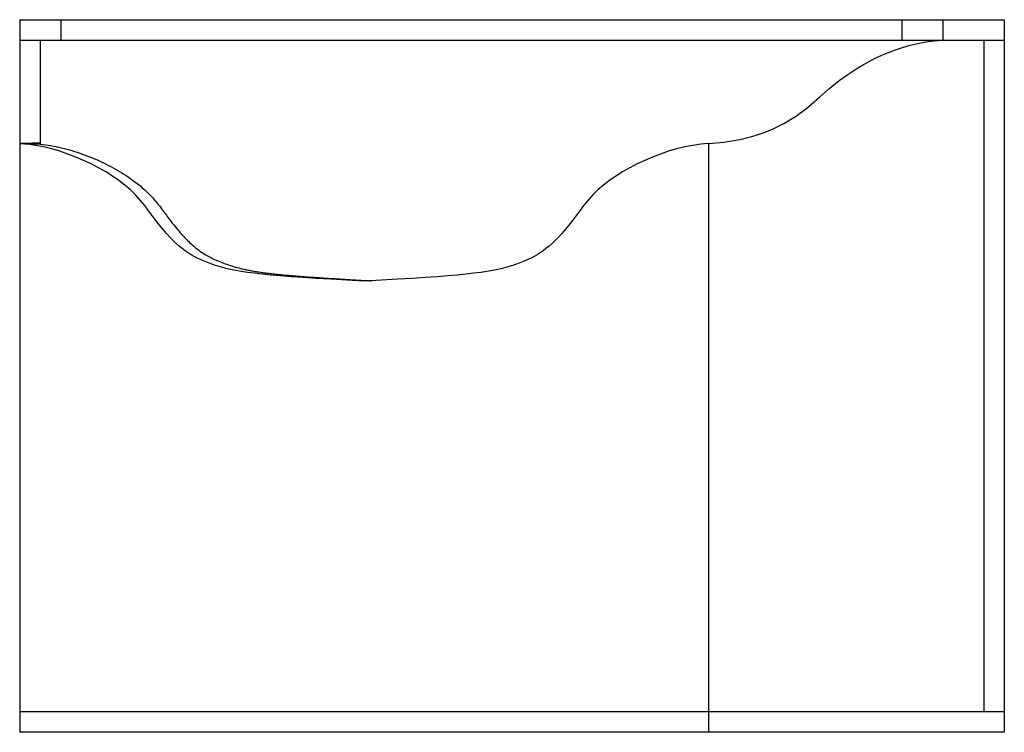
# Model space of a CAD drawing. Header units: inches. Extents: x 0 to 48, y -1 to 33.8.
import ezdxf

# ---------------------------------------------------------------- set-up
doc = ezdxf.new("R2010")
doc.units = ezdxf.units.IN
doc.header["$MEASUREMENT"] = 0

msp = doc.modelspace()

# ---------------------------------------------------------------- linework, layer by layer
at = {"color": 7, "linetype": 'Continuous', "lineweight": 25}
for p, q in [((0, 33.75), (0, 32.75)), ((0, 33.75), (48, 33.75)), ((2, 33.75), (2, 32.75)), ((43, 33.75), (43, 32.75)), ((45, 33.75), (45, 32.75)), ((48, 33.75), (48, -1)), ((0, 32.75), (48, 32.75)), ((47, 32.75), (47, 0)), ((0, 27.709), (0, -1)), ((1, 27.734), (1, 27.685)), ((33.586, 27.709), (33.586, -1)), ((48, 0), (0, 0)), ((48, -1), (0, -1))]:
    msp.add_line(p, q, dxfattribs=at)
for points, knots in [([(0, 32.75), (0, 32.704), (0, 31.342), (0, 28.296), (0, 27.767), (0, 27.709)], [0, 0, 0, 0, 0.428785, 0.71653, 1, 1, 1, 1]), ([(1, 32.75), (1, 32.704), (1, 31.342), (1, 28.385), (1, 27.824), (1, 27.734)], [0, 0, 0, 0, 0.4287851, 0.7165303, 0.9705274, 0.9705274, 0.9705274, 0.9705274]), ([(33.586, 27.709), (34.56, 27.782), (35.885, 27.965), (38.527, 29.366), (39.188, 30.469), (42.751, 32.632), (45, 32.75)], [0, 0, 0, 0, 0.275879, 0.34347, 0.67591, 1, 1, 1, 1]), ([(16.793, 21), (12.039, 21.256), (10.402, 21.438), (8.281, 22.233), (7.36, 22.893), (5.047, 26.182), (2.021, 27.588), (0, 27.709)], [0, 0, 0, 0, 0.332635, 0.40635, 0.700396, 0.763437, 1, 1, 1, 1]), ([(1, 27.685), (1.171, 27.664), (1.515, 27.62), (2.032, 27.511), (2.551, 27.371), (3.066, 27.201), (3.57, 27.005), (4.058, 26.786), (4.525, 26.548), (4.97, 26.291), (5.373, 26.027), (5.734, 25.762), (6.051, 25.499), (6.336, 25.229), (6.587, 24.951), (6.808, 24.675), (7.008, 24.407), (7.193, 24.154), (7.402, 23.879), (7.633, 23.591), (7.885, 23.297), (8.124, 23.042), (8.352, 22.821), (8.594, 22.612), (8.855, 22.418), (9.14, 22.242), (9.426, 22.094), (9.719, 21.965), (10.022, 21.846), (10.343, 21.736), (10.628, 21.655), (10.874, 21.594), (11.08, 21.549), (11.302, 21.507), (11.544, 21.466), (11.807, 21.427), (12.079, 21.392), (12.361, 21.359), (12.652, 21.328), (12.967, 21.298), (13.309, 21.268), (13.677, 21.238), (14.076, 21.208), (14.492, 21.179), (14.927, 21.15), (15.38, 21.121), (15.863, 21.092), (16.379, 21.062), (16.81, 21.038), (17.07, 21.024), (17.146, 21.019)], [0, 0, 0, 0, 0.029731, 0.060035, 0.090664, 0.121362, 0.151866, 0.181377, 0.210189, 0.238051, 0.264715, 0.287318, 0.308619, 0.328474, 0.346822, 0.363842, 0.379719, 0.394594, 0.408569, 0.429229, 0.448031, 0.46525, 0.481162, 0.496051, 0.514468, 0.532237, 0.549952, 0.567327, 0.585505, 0.604537, 0.62463, 0.635902, 0.647911, 0.660831, 0.674834, 0.690092, 0.706777, 0.722344, 0.739194, 0.757433, 0.777168, 0.798508, 0.821559, 0.846428, 0.870912, 0.897097, 0.925063, 0.954893, 0.986669, 1, 1, 1, 1]), ([(33.586, 27.709), (31.565, 27.588), (28.539, 26.182), (26.226, 22.893), (25.305, 22.233), (23.184, 21.438), (21.547, 21.256), (16.793, 21)], [0, 0, 0, 0, 0.236563, 0.299604, 0.59365, 0.667365, 1, 1, 1, 1])]:
    msp.add_open_spline(points, degree=3, knots=knots, dxfattribs=at)
for points in [[(1, 27.734), (0.667, 27.723), (0.333, 27.715), (0, 27.709)], [(0, 27.709), (0.333, 27.703), (0.667, 27.695), (1, 27.685)]]:
    msp.add_open_spline(points, degree=3, dxfattribs=at)

doc.saveas('drawing.dxf')
